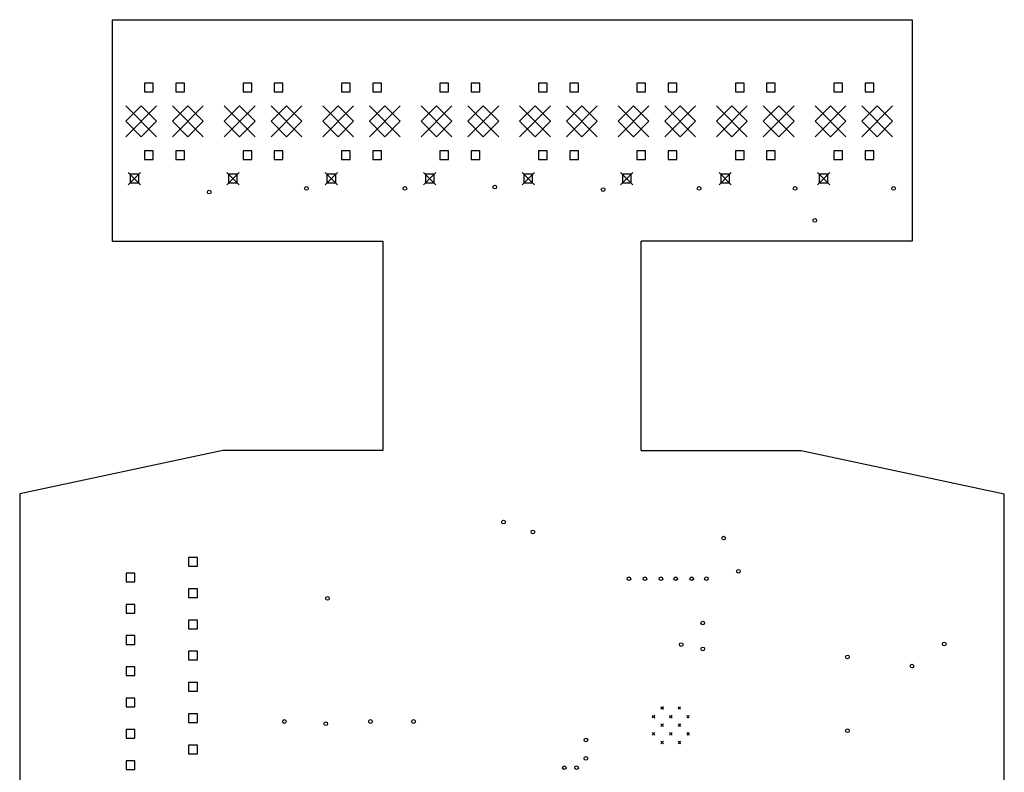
# Model space of a CAD drawing. Extents: x 39 to 122, y -192 to -69.
# Tile 8 of 8: x 42 to 122, y -130 to -69. Entities that reach past the tile are written whole.
import ezdxf

# ---------------------------------------------------------------- set-up
doc = ezdxf.new("R2010")
doc.units = 0
doc.layers.add('BLACK', color=7, linetype='CONTINUOUS')

msp = doc.modelspace()

# ---------------------------------------------------------------- linework, layer by layer
at = {"layer": 'BLACK', "linetype": 'CONTINUOUS'}
for p, q in [((49, -69), (49, -87)), ((49, -69), (114, -69)), ((114, -69), (114, -87)), ((52.353557, -74.146443), (51.646443, -74.146443)), ((51.646443, -74.146443), (51.646443, -74.853557)), ((52.353557, -74.853557), (52.353557, -74.146443)), ((54.893557, -74.146443), (54.186443, -74.146443)), ((54.186443, -74.146443), (54.186443, -74.853557)), ((54.893557, -74.853557), (54.893557, -74.146443)), ((60.353557, -74.146443), (59.646443, -74.146443)), ((59.646443, -74.146443), (59.646443, -74.853557)), ((60.353557, -74.853557), (60.353557, -74.146443)), ((62.893557, -74.146443), (62.186443, -74.146443)), ((62.186443, -74.146443), (62.186443, -74.853557)), ((62.893557, -74.853557), (62.893557, -74.146443)), ((68.353557, -74.146443), (67.646443, -74.146443)), ((67.646443, -74.146443), (67.646443, -74.853557)), ((68.353557, -74.853557), (68.353557, -74.146443)), ((70.893557, -74.146443), (70.186443, -74.146443)), ((70.186443, -74.146443), (70.186443, -74.853557)), ((70.893557, -74.853557), (70.893557, -74.146443)), ((76.353557, -74.146443), (75.646443, -74.146443)), ((75.646443, -74.146443), (75.646443, -74.853557)), ((76.353557, -74.853557), (76.353557, -74.146443)), ((78.893557, -74.146443), (78.186443, -74.146443)), ((78.186443, -74.146443), (78.186443, -74.853557)), ((78.893557, -74.853557), (78.893557, -74.146443)), ((84.353557, -74.146443), (83.646443, -74.146443)), ((83.646443, -74.146443), (83.646443, -74.853557)), ((84.353557, -74.853557), (84.353557, -74.146443)), ((86.893557, -74.146443), (86.186443, -74.146443)), ((86.186443, -74.146443), (86.186443, -74.853557)), ((86.893557, -74.853557), (86.893557, -74.146443)), ((92.353557, -74.146443), (91.646443, -74.146443)), ((91.646443, -74.146443), (91.646443, -74.853557)), ((92.353557, -74.853557), (92.353557, -74.146443)), ((94.893557, -74.146443), (94.186443, -74.146443)), ((94.186443, -74.146443), (94.186443, -74.853557)), ((94.893557, -74.853557), (94.893557, -74.146443)), ((100.353557, -74.146443), (99.646443, -74.146443)), ((99.646443, -74.146443), (99.646443, -74.853557)), ((100.353557, -74.853557), (100.353557, -74.146443)), ((102.893557, -74.146443), (102.186443, -74.146443)), ((102.186443, -74.146443), (102.186443, -74.853557)), ((102.893557, -74.853557), (102.893557, -74.146443)), ((108.353557, -74.146443), (107.646443, -74.146443)), ((107.646443, -74.146443), (107.646443, -74.853557)), ((108.353557, -74.853557), (108.353557, -74.146443)), ((110.893557, -74.146443), (110.186443, -74.146443)), ((110.186443, -74.146443), (110.186443, -74.853557)), ((110.893557, -74.853557), (110.893557, -74.146443)), ((51.646443, -74.853557), (52.353557, -74.853557)), ((54.186443, -74.853557), (54.893557, -74.853557)), ((59.646443, -74.853557), (60.353557, -74.853557)), ((62.186443, -74.853557), (62.893557, -74.853557)), ((67.646443, -74.853557), (68.353557, -74.853557)), ((70.186443, -74.853557), (70.893557, -74.853557)), ((75.646443, -74.853557), (76.353557, -74.853557)), ((78.186443, -74.853557), (78.893557, -74.853557)), ((83.646443, -74.853557), (84.353557, -74.853557)), ((86.186443, -74.853557), (86.893557, -74.853557)), ((91.646443, -74.853557), (92.353557, -74.853557)), ((94.186443, -74.853557), (94.893557, -74.853557)), ((99.646443, -74.853557), (100.353557, -74.853557)), ((102.186443, -74.853557), (102.893557, -74.853557)), ((107.646443, -74.853557), (108.353557, -74.853557)), ((110.186443, -74.853557), (110.893557, -74.853557)), ((50.12, -76), (52.62, -78.5)), ((52.62, -76), (50.12, -78.5)), ((51.37, -76), (50.12, -77.25)), ((52.62, -77.25), (51.37, -76)), ((53.92, -76), (56.42, -78.5)), ((56.42, -76), (53.92, -78.5)), ((55.17, -76), (53.92, -77.25)), ((56.42, -77.25), (55.17, -76)), ((58.12, -76), (60.62, -78.5)), ((60.62, -76), (58.12, -78.5)), ((59.37, -76), (58.12, -77.25)), ((60.62, -77.25), (59.37, -76)), ((61.92, -76), (64.42, -78.5)), ((64.42, -76), (61.92, -78.5)), ((63.17, -76), (61.92, -77.25)), ((64.42, -77.25), (63.17, -76)), ((66.12, -76), (68.62, -78.5)), ((68.62, -76), (66.12, -78.5)), ((67.37, -76), (66.12, -77.25)), ((68.62, -77.25), (67.37, -76)), ((69.92, -76), (72.42, -78.5)), ((72.42, -76), (69.92, -78.5)), ((71.17, -76), (69.92, -77.25)), ((72.42, -77.25), (71.17, -76)), ((74.12, -76), (76.62, -78.5)), ((76.62, -76), (74.12, -78.5)), ((75.37, -76), (74.12, -77.25)), ((76.62, -77.25), (75.37, -76)), ((77.92, -76), (80.42, -78.5)), ((80.42, -76), (77.92, -78.5)), ((79.17, -76), (77.92, -77.25)), ((80.42, -77.25), (79.17, -76)), ((82.12, -76), (84.62, -78.5)), ((84.62, -76), (82.12, -78.5)), ((83.37, -76), (82.12, -77.25)), ((84.62, -77.25), (83.37, -76)), ((85.92, -76), (88.42, -78.5)), ((88.42, -76), (85.92, -78.5)), ((87.17, -76), (85.92, -77.25)), ((88.42, -77.25), (87.17, -76)), ((90.12, -76), (92.62, -78.5)), ((92.62, -76), (90.12, -78.5)), ((91.37, -76), (90.12, -77.25)), ((92.62, -77.25), (91.37, -76)), ((93.92, -76), (96.42, -78.5)), ((96.42, -76), (93.92, -78.5)), ((95.17, -76), (93.92, -77.25)), ((96.42, -77.25), (95.17, -76)), ((98.12, -76), (100.62, -78.5)), ((100.62, -76), (98.12, -78.5)), ((99.37, -76), (98.12, -77.25)), ((100.62, -77.25), (99.37, -76)), ((101.92, -76), (104.42, -78.5)), ((104.42, -76), (101.92, -78.5)), ((103.17, -76), (101.92, -77.25)), ((104.42, -77.25), (103.17, -76)), ((106.12, -76), (108.62, -78.5)), ((108.62, -76), (106.12, -78.5)), ((107.37, -76), (106.12, -77.25)), ((108.62, -77.25), (107.37, -76)), ((109.92, -76), (112.42, -78.5)), ((112.42, -76), (109.92, -78.5)), ((111.17, -76), (109.92, -77.25)), ((112.42, -77.25), (111.17, -76)), ((50.12, -77.25), (51.37, -78.5)), ((51.37, -78.5), (52.62, -77.25)), ((53.92, -77.25), (55.17, -78.5)), ((55.17, -78.5), (56.42, -77.25)), ((58.12, -77.25), (59.37, -78.5)), ((59.37, -78.5), (60.62, -77.25)), ((61.92, -77.25), (63.17, -78.5)), ((63.17, -78.5), (64.42, -77.25)), ((66.12, -77.25), (67.37, -78.5)), ((67.37, -78.5), (68.62, -77.25)), ((69.92, -77.25), (71.17, -78.5)), ((71.17, -78.5), (72.42, -77.25)), ((74.12, -77.25), (75.37, -78.5)), ((75.37, -78.5), (76.62, -77.25)), ((77.92, -77.25), (79.17, -78.5)), ((79.17, -78.5), (80.42, -77.25)), ((82.12, -77.25), (83.37, -78.5)), ((83.37, -78.5), (84.62, -77.25)), ((85.92, -77.25), (87.17, -78.5)), ((87.17, -78.5), (88.42, -77.25)), ((90.12, -77.25), (91.37, -78.5)), ((91.37, -78.5), (92.62, -77.25)), ((93.92, -77.25), (95.17, -78.5)), ((95.17, -78.5), (96.42, -77.25)), ((98.12, -77.25), (99.37, -78.5)), ((99.37, -78.5), (100.62, -77.25)), ((101.92, -77.25), (103.17, -78.5)), ((103.17, -78.5), (104.42, -77.25)), ((106.12, -77.25), (107.37, -78.5)), ((107.37, -78.5), (108.62, -77.25)), ((109.92, -77.25), (111.17, -78.5)), ((111.17, -78.5), (112.42, -77.25)), ((52.353557, -79.646443), (51.646443, -79.646443)), ((51.646443, -79.646443), (51.646443, -80.353557)), ((52.353557, -80.353557), (52.353557, -79.646443)), ((54.893557, -79.646443), (54.186443, -79.646443)), ((54.186443, -79.646443), (54.186443, -80.353557)), ((54.893557, -80.353557), (54.893557, -79.646443)), ((60.353557, -79.646443), (59.646443, -79.646443)), ((59.646443, -79.646443), (59.646443, -80.353557)), ((60.353557, -80.353557), (60.353557, -79.646443)), ((62.893557, -79.646443), (62.186443, -79.646443)), ((62.186443, -79.646443), (62.186443, -80.353557)), ((62.893557, -80.353557), (62.893557, -79.646443)), ((68.353557, -79.646443), (67.646443, -79.646443)), ((67.646443, -79.646443), (67.646443, -80.353557)), ((68.353557, -80.353557), (68.353557, -79.646443)), ((70.893557, -79.646443), (70.186443, -79.646443)), ((70.186443, -79.646443), (70.186443, -80.353557)), ((70.893557, -80.353557), (70.893557, -79.646443)), ((76.353557, -79.646443), (75.646443, -79.646443)), ((75.646443, -79.646443), (75.646443, -80.353557)), ((76.353557, -80.353557), (76.353557, -79.646443)), ((78.893557, -79.646443), (78.186443, -79.646443)), ((78.186443, -79.646443), (78.186443, -80.353557)), ((78.893557, -80.353557), (78.893557, -79.646443)), ((84.353557, -79.646443), (83.646443, -79.646443)), ((83.646443, -79.646443), (83.646443, -80.353557)), ((84.353557, -80.353557), (84.353557, -79.646443)), ((86.893557, -79.646443), (86.186443, -79.646443)), ((86.186443, -79.646443), (86.186443, -80.353557)), ((86.893557, -80.353557), (86.893557, -79.646443)), ((92.353557, -79.646443), (91.646443, -79.646443)), ((91.646443, -79.646443), (91.646443, -80.353557)), ((92.353557, -80.353557), (92.353557, -79.646443)), ((94.893557, -79.646443), (94.186443, -79.646443)), ((94.186443, -79.646443), (94.186443, -80.353557)), ((94.893557, -80.353557), (94.893557, -79.646443)), ((100.353557, -79.646443), (99.646443, -79.646443)), ((99.646443, -79.646443), (99.646443, -80.353557)), ((100.353557, -80.353557), (100.353557, -79.646443)), ((102.893557, -79.646443), (102.186443, -79.646443)), ((102.186443, -79.646443), (102.186443, -80.353557)), ((102.893557, -80.353557), (102.893557, -79.646443)), ((108.353557, -79.646443), (107.646443, -79.646443)), ((107.646443, -79.646443), (107.646443, -80.353557)), ((108.353557, -80.353557), (108.353557, -79.646443)), ((110.893557, -79.646443), (110.186443, -79.646443)), ((110.186443, -79.646443), (110.186443, -80.353557)), ((110.893557, -80.353557), (110.893557, -79.646443)), ((51.646443, -80.353557), (52.353557, -80.353557)), ((54.186443, -80.353557), (54.893557, -80.353557)), ((59.646443, -80.353557), (60.353557, -80.353557)), ((62.186443, -80.353557), (62.893557, -80.353557)), ((67.646443, -80.353557), (68.353557, -80.353557)), ((70.186443, -80.353557), (70.893557, -80.353557)), ((75.646443, -80.353557), (76.353557, -80.353557)), ((78.186443, -80.353557), (78.893557, -80.353557)), ((83.646443, -80.353557), (84.353557, -80.353557)), ((86.186443, -80.353557), (86.893557, -80.353557)), ((91.646443, -80.353557), (92.353557, -80.353557)), ((94.186443, -80.353557), (94.893557, -80.353557)), ((99.646443, -80.353557), (100.353557, -80.353557)), ((102.186443, -80.353557), (102.893557, -80.353557)), ((107.646443, -80.353557), (108.353557, -80.353557)), ((110.186443, -80.353557), (110.893557, -80.353557)), ((50.32, -81.4), (51.32, -82.4)), ((51.32, -81.4), (50.32, -82.4)), ((51.173557, -81.546443), (50.466443, -81.546443)), ((50.466443, -81.546443), (50.466443, -82.253557)), ((51.173557, -82.253557), (51.173557, -81.546443)), ((58.32, -81.4), (59.32, -82.4)), ((59.32, -81.4), (58.32, -82.4)), ((59.173557, -81.546443), (58.466443, -81.546443)), ((58.466443, -81.546443), (58.466443, -82.253557)), ((59.173557, -82.253557), (59.173557, -81.546443)), ((66.32, -81.4), (67.32, -82.4)), ((67.32, -81.4), (66.32, -82.4)), ((67.173557, -81.546443), (66.466443, -81.546443)), ((66.466443, -81.546443), (66.466443, -82.253557)), ((67.173557, -82.253557), (67.173557, -81.546443)), ((74.32, -81.4), (75.32, -82.4)), ((75.32, -81.4), (74.32, -82.4)), ((75.173557, -81.546443), (74.466443, -81.546443)), ((74.466443, -81.546443), (74.466443, -82.253557)), ((75.173557, -82.253557), (75.173557, -81.546443)), ((82.32, -81.4), (83.32, -82.4)), ((83.32, -81.4), (82.32, -82.4)), ((83.173557, -81.546443), (82.466443, -81.546443)), ((82.466443, -81.546443), (82.466443, -82.253557)), ((83.173557, -82.253557), (83.173557, -81.546443)), ((90.32, -81.4), (91.32, -82.4)), ((91.32, -81.4), (90.32, -82.4)), ((91.173557, -81.546443), (90.466443, -81.546443)), ((90.466443, -81.546443), (90.466443, -82.253557)), ((91.173557, -82.253557), (91.173557, -81.546443)), ((98.32, -81.4), (99.32, -82.4)), ((99.32, -81.4), (98.32, -82.4)), ((99.173557, -81.546443), (98.466443, -81.546443)), ((98.466443, -81.546443), (98.466443, -82.253557)), ((99.173557, -82.253557), (99.173557, -81.546443)), ((106.32, -81.4), (107.32, -82.4)), ((107.32, -81.4), (106.32, -82.4)), ((107.173557, -81.546443), (106.466443, -81.546443)), ((106.466443, -81.546443), (106.466443, -82.253557)), ((107.173557, -82.253557), (107.173557, -81.546443)), ((50.466443, -82.253557), (51.173557, -82.253557)), ((58.466443, -82.253557), (59.173557, -82.253557)), ((66.466443, -82.253557), (67.173557, -82.253557)), ((74.466443, -82.253557), (75.173557, -82.253557)), ((82.466443, -82.253557), (83.173557, -82.253557)), ((90.466443, -82.253557), (91.173557, -82.253557)), ((98.466443, -82.253557), (99.173557, -82.253557)), ((106.466443, -82.253557), (107.173557, -82.253557)), ((49, -87), (71, -87)), ((71, -87), (71, -104)), ((92, -104), (92, -87)), ((114, -87), (92, -87)), ((58, -104), (41.5, -107.5)), ((71, -104), (58, -104)), ((92, -104), (105, -104)), ((105, -104), (121.5, -107.5)), ((41.5, -107.5), (41.5, -153.5)), ((121.5, -153.5), (121.5, -107.5)), ((55.933557, -112.676443), (55.226443, -112.676443)), ((55.226443, -112.676443), (55.226443, -113.383557)), ((55.933557, -113.383557), (55.933557, -112.676443)), ((55.226443, -113.383557), (55.933557, -113.383557)), ((50.853557, -113.946443), (50.146443, -113.946443)), ((50.146443, -113.946443), (50.146443, -114.653557)), ((50.853557, -114.653557), (50.853557, -113.946443)), ((50.146443, -114.653557), (50.853557, -114.653557)), ((55.933557, -115.216443), (55.226443, -115.216443)), ((55.226443, -115.216443), (55.226443, -115.923557)), ((55.226443, -115.923557), (55.933557, -115.923557)), ((55.933557, -115.923557), (55.933557, -115.216443)), ((50.853557, -116.486443), (50.146443, -116.486443)), ((50.146443, -116.486443), (50.146443, -117.193557)), ((50.853557, -117.193557), (50.853557, -116.486443)), ((50.146443, -117.193557), (50.853557, -117.193557)), ((55.933557, -117.756443), (55.226443, -117.756443)), ((55.226443, -117.756443), (55.226443, -118.463557)), ((55.933557, -118.463557), (55.933557, -117.756443)), ((50.853557, -119.026443), (50.146443, -119.026443)), ((50.146443, -119.026443), (50.146443, -119.733557)), ((50.853557, -119.733557), (50.853557, -119.026443)), ((55.226443, -118.463557), (55.933557, -118.463557)), ((50.146443, -119.733557), (50.853557, -119.733557)), ((55.933557, -120.296443), (55.226443, -120.296443)), ((55.226443, -120.296443), (55.226443, -121.003557)), ((55.933557, -121.003557), (55.933557, -120.296443)), ((50.853557, -121.566443), (50.146443, -121.566443)), ((50.146443, -121.566443), (50.146443, -122.273557)), ((50.853557, -122.273557), (50.853557, -121.566443)), ((55.226443, -121.003557), (55.933557, -121.003557)), ((50.146443, -122.273557), (50.853557, -122.273557)), ((55.933557, -122.836443), (55.226443, -122.836443)), ((55.226443, -122.836443), (55.226443, -123.543557)), ((55.933557, -123.543557), (55.933557, -122.836443)), ((55.226443, -123.543557), (55.933557, -123.543557)), ((50.853557, -124.106443), (50.146443, -124.106443)), ((50.146443, -124.106443), (50.146443, -124.813557)), ((50.853557, -124.813557), (50.853557, -124.106443)), ((93.6, -124.8), (93.8, -125)), ((93.8, -124.8), (93.6, -125)), ((95, -124.8), (95.2, -125)), ((95.2, -124.8), (95, -125)), ((50.146443, -124.813557), (50.853557, -124.813557)), ((55.933557, -125.376443), (55.226443, -125.376443)), ((55.226443, -125.376443), (55.226443, -126.083557)), ((55.933557, -126.083557), (55.933557, -125.376443)), ((92.9, -125.5), (93.1, -125.7)), ((93.1, -125.5), (92.9, -125.7)), ((94.3, -125.5), (94.5, -125.7)), ((94.5, -125.5), (94.3, -125.7)), ((95.7, -125.5), (95.9, -125.7)), ((95.9, -125.5), (95.7, -125.7)), ((55.226443, -126.083557), (55.933557, -126.083557)), ((93.6, -126.2), (93.8, -126.4)), ((93.8, -126.2), (93.6, -126.4)), ((95, -126.2), (95.2, -126.4)), ((95.2, -126.2), (95, -126.4)), ((50.853557, -126.646443), (50.146443, -126.646443)), ((50.146443, -126.646443), (50.146443, -127.353557)), ((50.853557, -127.353557), (50.853557, -126.646443)), ((92.9, -126.9), (93.1, -127.1)), ((93.1, -126.9), (92.9, -127.1)), ((94.3, -126.9), (94.5, -127.1)), ((94.5, -126.9), (94.3, -127.1)), ((95.7, -126.9), (95.9, -127.1)), ((95.9, -126.9), (95.7, -127.1)), ((50.146443, -127.353557), (50.853557, -127.353557)), ((55.933557, -127.916443), (55.226443, -127.916443)), ((55.226443, -127.916443), (55.226443, -128.623557)), ((55.933557, -128.623557), (55.933557, -127.916443)), ((93.6, -127.6), (93.8, -127.8)), ((93.8, -127.6), (93.6, -127.8)), ((95, -127.6), (95.2, -127.8)), ((95.2, -127.6), (95, -127.8)), ((55.226443, -128.623557), (55.933557, -128.623557)), ((50.853557, -129.186443), (50.146443, -129.186443)), ((50.146443, -129.186443), (50.146443, -129.893557)), ((50.853557, -129.893557), (50.853557, -129.186443)), ((50.146443, -129.893557), (50.853557, -129.893557))]:
    msp.add_line(p, q, dxfattribs=at)
at = {"layer": 'BLACK'}
for centre in [(56.9, -83), (64.8, -82.7), (72.8, -82.7), (80.1, -82.6), (88.9, -82.8), (96.7, -82.7), (104.5, -82.7), (112.5, -82.7), (106.1, -85.3), (80.8, -109.8), (83.2, -110.6), (98.7, -111.1), (91, -114.4), (92.3, -114.4), (93.6, -114.4), (94.8, -114.4), (96.1, -114.4), (97.3, -114.4), (99.9, -113.8), (66.5, -116), (97, -118), (95.25, -119.75), (97, -120.1), (116.61875, -119.7), (108.75, -120.75), (114, -121.5), (63, -126), (66.371064, -126.185698), (70, -126), (73.5, -126), (108.75, -126.75), (87.5, -127.5), (85.75, -129.75), (86.75, -129.75), (87.5, -129)]:
    msp.add_circle(centre, 0.15, dxfattribs=at)

doc.saveas('drawing.dxf')
